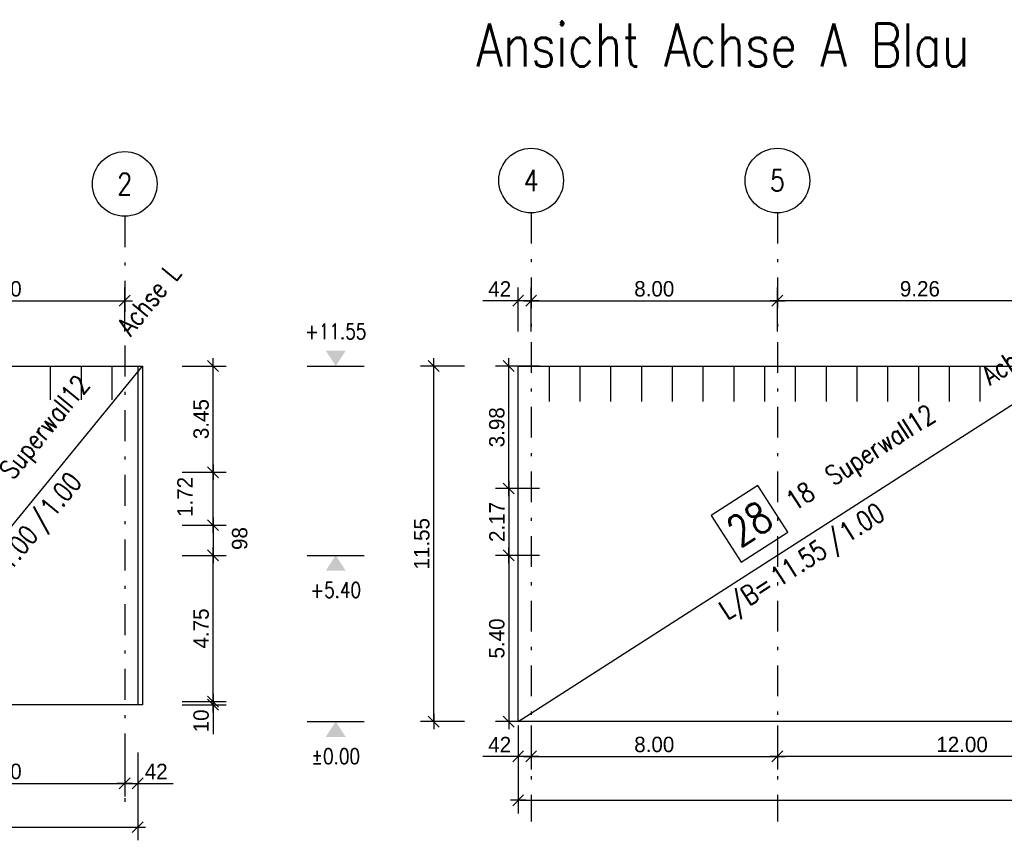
# Model space of a CAD drawing. Extents: x 0 to 238, y 0 to 168.
# Tile 24 of 31: x 115 to 147, y 113 to 139. Entities that reach past the tile are written whole.
import ezdxf
from ezdxf.enums import TextEntityAlignment as Align

# ---------------------------------------------------------------- set-up
doc = ezdxf.new("R2010")
doc.units = 0
doc.header["$LTSCALE"] = 2
doc.header["$MEASUREMENT"] = 0
doc.linetypes.add('AUSGEZOGEN', pattern=[0])
doc.linetypes.add('STRICHPUNKT', pattern=[1, 0.5, -0.25, 0, -0.25])
doc.layers.get('0').update_dxf_attribs({"linetype": 'CONTINUOUS'})
doc.layers.get('DEFPOINTS').update_dxf_attribs({"linetype": 'AUSGEZOGEN'})
for name, color, linetype in [('T__ACHS', 1, 'CONTINUOUS'), ('T__KONS', 3, 'CONTINUOUS'), ('T__M007', 7, 'CONTINUOUS'), ('T__M028', 7, 'CONTINUOUS'), ('T__TEXT', 2, 'AUSGEZOGEN'), ('T__VERM', 2, 'CONTINUOUS')]:
    doc.layers.add(name, color=color, linetype=linetype)
doc.styles.add('SIMPLEX8', font='simplexd', dxfattribs={"width": 0.8})
doc.dimstyles.new('SOFIBEMLI', dxfattribs={"dimtxt": 0.5, "dimasz": 0.05, "dimexe": 0.18, "dimexo": 0.0625, "dimgap": 0.135, "dimtad": 1, "dimdec": 0, "dimrnd": 0.001, "dimzin": 0, "dimdsep": 46, "dimtxsty": 'Standard', "dimblk1": 'SOFI-VERLI', "dimblk2": 'SOFI-VERRE', "dimsah": 1, "dimcen": 0.5, "dimse1": 1, "dimse2": 1, "dimclrd": 1, "dimclrt": 2, "dimadec": 0, "dimazin": 0, "dimtfac": 1, "dimtdec": 4, "dimtmove": 0, "dimatfit": 3, "dimldrblk": 'SOFI-VERLI', "dimfxl": 0, "dimtolj": 1, "dimtzin": 0, "dimarcsym": 0})
doc.dimstyles.new('SOFIBEMRE', dxfattribs={"dimtxt": 0.5, "dimasz": 0.05, "dimexe": 0.18, "dimexo": 0.0625, "dimgap": 0.135, "dimtad": 1, "dimdec": 0, "dimrnd": 0.001, "dimzin": 0, "dimdsep": 46, "dimtxsty": 'Standard', "dimblk1": 'SOFI-VERRE', "dimblk2": 'SOFI-VERLI', "dimsah": 1, "dimcen": 0.5, "dimse1": 1, "dimse2": 1, "dimclrd": 1, "dimclrt": 2, "dimadec": 0, "dimazin": 0, "dimtfac": 1, "dimtdec": 4, "dimtmove": 0, "dimatfit": 3, "dimldrblk": 'SOFI-VERRE', "dimfxl": 0, "dimtolj": 1, "dimtzin": 0, "dimarcsym": 0})

# ---------------------------------------------------------------- blocks, each defined once
blk = doc.blocks.new('SOFI-VERLI')
at = {"color": 0, "linetype": 'ByBlock'}
for p, q in [((0, 20), (0, -8.5)), ((-5, 0), (5, 0)), ((3.535, 3.535), (-3.535, -3.535))]:
    blk.add_line(p, q, dxfattribs=at)
blk = doc.blocks.new('SOFI-VERRE')
at = {"color": 0, "linetype": 'ByBlock'}
for p, q in [((0, -20), (0, 8.5)), ((-5, 0), (5, 0)), ((3.535, 3.535), (-3.535, -3.535))]:
    blk.add_line(p, q, dxfattribs=at)
blk = doc.blocks.new('*D72')
at = {"color": 1, "linetype": 'ByBlock'}
blk.add_line((110.676, 130.279), (118.576, 130.279), dxfattribs=at)
at = {"layer": 'DEFPOINTS', "color": 0, "linetype": 'ByBlock'}
for p in [(118.626, 130.279), (110.626, 128.834), (118.626, 128.834)]:
    blk.add_point(p, dxfattribs=at)
at = {"color": 1, "linetype": 'ByBlock', "xscale": 0.05, "yscale": 0.05, "zscale": 0.05, "rotation": 180}
blk.add_blockref('SOFI-VERLI', (110.626, 130.279), dxfattribs=at)
at = {"color": 1, "linetype": 'ByBlock', "xscale": 0.05, "yscale": 0.05, "zscale": 0.05}
blk.add_blockref('SOFI-VERRE', (118.626, 130.279), dxfattribs=at)
at = {"color": 2, "linetype": 'ByBlock', "insert": (114.626, 130.664), "char_height": 0.5, "attachment_point": 5}
blk.add_mtext('\\A1;8.00', dxfattribs=at)
blk = doc.blocks.new('*D77')
at = {"color": 1, "linetype": 'ByBlock'}
for p, q in [((121.493, 117.309), (121.493, 117.359)), ((121.493, 117.259), (121.493, 117.159)), ((121.493, 117.109), (121.493, 116.206))]:
    blk.add_line(p, q, dxfattribs=at)
at = {"layer": 'DEFPOINTS', "color": 0, "linetype": 'ByBlock'}
for p in [(118.281, 117.259), (118.281, 117.159), (121.493, 117.159)]:
    blk.add_point(p, dxfattribs=at)
at = {"color": 1, "linetype": 'ByBlock', "xscale": 0.05, "yscale": 0.05, "zscale": 0.05}
for name, p, rotation in [('SOFI-VERRE', (121.493, 117.259), 270), ('SOFI-VERLI', (121.493, 117.159), 90)]:
    blk.add_blockref(name, p, dxfattribs=dict(at, rotation=rotation))
at = {"color": 2, "linetype": 'ByBlock', "insert": (121.108, 116.632), "char_height": 0.5, "attachment_point": 5, "rotation": 90}
blk.add_mtext('\\A1;10', dxfattribs=at)
blk = doc.blocks.new('*D78')
at = {"color": 1, "linetype": 'ByBlock'}
blk.add_line((121.493, 117.309), (121.493, 121.959), dxfattribs=at)
at = {"layer": 'DEFPOINTS', "color": 0, "linetype": 'ByBlock'}
for p in [(118.281, 122.009), (121.493, 122.009), (118.281, 117.259)]:
    blk.add_point(p, dxfattribs=at)
at = {"color": 1, "linetype": 'ByBlock', "xscale": 0.05, "yscale": 0.05, "zscale": 0.05}
for name, p, rotation in [('SOFI-VERLI', (121.493, 122.009), 90), ('SOFI-VERRE', (121.493, 117.259), 270)]:
    blk.add_blockref(name, p, dxfattribs=dict(at, rotation=rotation))
at = {"color": 2, "linetype": 'ByBlock', "insert": (121.108, 119.634), "char_height": 0.5, "attachment_point": 5, "rotation": 90}
blk.add_mtext('\\A1;4.75', dxfattribs=at)
blk = doc.blocks.new('*D79')
at = {"color": 1, "linetype": 'ByBlock'}
blk.add_line((121.493, 122.939), (121.493, 122.059), dxfattribs=at)
at = {"layer": 'DEFPOINTS', "color": 0, "linetype": 'ByBlock'}
for p in [(118.281, 122.989), (118.281, 122.009), (121.493, 122.009)]:
    blk.add_point(p, dxfattribs=at)
at = {"color": 1, "linetype": 'ByBlock', "xscale": 0.05, "yscale": 0.05, "zscale": 0.05}
for name, p, rotation in [('SOFI-VERLI', (121.493, 122.989), 90), ('SOFI-VERRE', (121.493, 122.009), 270)]:
    blk.add_blockref(name, p, dxfattribs=dict(at, rotation=rotation))
at = {"color": 2, "linetype": 'ByBlock', "insert": (122.361, 122.555), "char_height": 0.5, "attachment_point": 5, "rotation": 90}
blk.add_mtext('\\A1;98', dxfattribs=at)
blk = doc.blocks.new('*D80')
at = {"color": 1, "linetype": 'ByBlock'}
blk.add_line((121.493, 123.039), (121.493, 124.659), dxfattribs=at)
at = {"layer": 'DEFPOINTS', "color": 0, "linetype": 'ByBlock'}
for p in [(118.281, 124.709), (121.493, 124.709), (118.281, 122.989)]:
    blk.add_point(p, dxfattribs=at)
at = {"color": 1, "linetype": 'ByBlock', "xscale": 0.05, "yscale": 0.05, "zscale": 0.05}
for name, p, rotation in [('SOFI-VERLI', (121.493, 124.709), 90), ('SOFI-VERRE', (121.493, 122.989), 270)]:
    blk.add_blockref(name, p, dxfattribs=dict(at, rotation=rotation))
at = {"color": 2, "linetype": 'ByBlock', "insert": (120.581, 123.906), "char_height": 0.5, "attachment_point": 5, "rotation": 90}
blk.add_mtext('\\A1;1.72', dxfattribs=at)
blk = doc.blocks.new('*D81')
at = {"color": 1, "linetype": 'ByBlock'}
blk.add_line((121.493, 124.759), (121.493, 128.109), dxfattribs=at)
at = {"layer": 'DEFPOINTS', "color": 0, "linetype": 'ByBlock'}
for p in [(118.281, 128.159), (121.493, 128.159), (118.281, 124.709)]:
    blk.add_point(p, dxfattribs=at)
at = {"color": 1, "linetype": 'ByBlock', "xscale": 0.05, "yscale": 0.05, "zscale": 0.05}
for name, p, rotation in [('SOFI-VERLI', (121.493, 128.159), 90), ('SOFI-VERRE', (121.493, 124.709), 270)]:
    blk.add_blockref(name, p, dxfattribs=dict(at, rotation=rotation))
at = {"color": 2, "linetype": 'ByBlock', "insert": (121.108, 126.434), "char_height": 0.5, "attachment_point": 5, "rotation": 90}
blk.add_mtext('\\A1;3.45', dxfattribs=at)
blk = doc.blocks.new('*D113')
at = {"color": 1, "linetype": 'ByBlock'}
blk.add_line((110.676, 114.604), (118.576, 114.604), dxfattribs=at)
at = {"layer": 'DEFPOINTS', "color": 0, "linetype": 'ByBlock'}
for p in [(110.626, 118.555), (118.626, 118.555), (118.626, 114.604)]:
    blk.add_point(p, dxfattribs=at)
at = {"color": 1, "linetype": 'ByBlock', "xscale": 0.05, "yscale": 0.05, "zscale": 0.05, "rotation": 180}
blk.add_blockref('SOFI-VERRE', (110.626, 114.604), dxfattribs=at)
at = {"color": 1, "linetype": 'ByBlock', "xscale": 0.05, "yscale": 0.05, "zscale": 0.05}
blk.add_blockref('SOFI-VERLI', (118.626, 114.604), dxfattribs=at)
at = {"color": 2, "linetype": 'ByBlock', "insert": (114.626, 114.989), "char_height": 0.5, "attachment_point": 5}
blk.add_mtext('\\A1;8.00', dxfattribs=at)
blk = doc.blocks.new('*D114')
at = {"color": 1, "linetype": 'ByBlock'}
for p, q in [((118.676, 114.604), (118.996, 114.604)), ((119.046, 114.604), (120.199, 114.604))]:
    blk.add_line(p, q, dxfattribs=at)
at = {"layer": 'DEFPOINTS', "color": 0, "linetype": 'ByBlock'}
for p in [(118.626, 118.555), (119.046, 118.555), (119.046, 114.604)]:
    blk.add_point(p, dxfattribs=at)
at = {"color": 1, "linetype": 'ByBlock', "xscale": 0.05, "yscale": 0.05, "zscale": 0.05, "rotation": 180}
blk.add_blockref('SOFI-VERRE', (118.626, 114.604), dxfattribs=at)
at = {"color": 1, "linetype": 'ByBlock', "xscale": 0.05, "yscale": 0.05, "zscale": 0.05}
blk.add_blockref('SOFI-VERLI', (119.046, 114.604), dxfattribs=at)
at = {"color": 2, "linetype": 'ByBlock', "insert": (119.647, 114.989), "char_height": 0.5, "attachment_point": 5}
blk.add_mtext('\\A1;42', dxfattribs=at)
blk = doc.blocks.new('*D115')
at = {"color": 1, "linetype": 'ByBlock'}
blk.add_line((14.256, 113.179), (118.996, 113.179), dxfattribs=at)
at = {"layer": 'DEFPOINTS', "color": 0, "linetype": 'ByBlock'}
for p in [(14.206, 118.555), (119.046, 118.555), (119.046, 113.179)]:
    blk.add_point(p, dxfattribs=at)
at = {"color": 1, "linetype": 'ByBlock', "xscale": 0.05, "yscale": 0.05, "zscale": 0.05, "rotation": 180}
blk.add_blockref('SOFI-VERRE', (14.206, 113.179), dxfattribs=at)
at = {"color": 1, "linetype": 'ByBlock', "xscale": 0.05, "yscale": 0.05, "zscale": 0.05}
blk.add_blockref('SOFI-VERLI', (119.046, 113.179), dxfattribs=at)
at = {"color": 2, "linetype": 'ByBlock', "insert": (66.626, 113.564), "char_height": 0.5, "attachment_point": 5}
blk.add_mtext('\\A1;104.84', dxfattribs=at)
blk = doc.blocks.new('SOFI-BM-POS')
at = {"color": 1, "linetype": 'Continuous'}
for p, q in [((0.5, 0.75), (-0.5, 0.75)), ((-0.5, 0.75), (-0.5, -0.25)), ((0.5, -0.25), (0.5, 0.75)), ((-0.5, -0.25), (0.5, -0.25))]:
    blk.add_line(p, q, dxfattribs=at)
blk = doc.blocks.new('SOFI-BM-MATT')
at = {"color": 7, "linetype": 'Continuous'}
blk.add_blockref('SOFI-BM-POS', (-0.5, 0.5), dxfattribs=at)
at = {"color": 2, "linetype": 'Continuous', "style": 'SIMPLEX8', "width": 0.8}
blk.add_text('L/B=', height=0.35, dxfattribs=at).set_placement((-0.75, -0.5), align=Align.RIGHT)
blk.add_text('/', height=0.35, dxfattribs=at).set_placement((0.5, -0.5))
at = {"color": 1, "linetype": 'Continuous', "style": 'SIMPLEX8', "width": 0.8}
blk.add_attdef('SOFI_BM_MULT', text='', height=0.2, dxfattribs=at).set_placement((-1.1, 1.1), align=Align.RIGHT)
at = {"color": 3, "linetype": 'Continuous', "style": 'SIMPLEX8', "width": 0.8}
blk.add_attdef('SOFI_BM_POS', text='', height=0.556, dxfattribs=at).set_placement((-0.5, 0.75), align=Align.MIDDLE_CENTER)
at = {"color": 2, "linetype": 'Continuous', "style": 'SIMPLEX8', "width": 0.8, "flags": 1}
for tag, p in [('SOFI_BM_MATTE', (0.3, 0.5)), ('SOFI_BM_ANZAHL', (0.3, 0.5)), ('SOFI_BM_BREITE', (0.8, -0.5)), ('SOFI_BM_MATR', (1.5, -0.5))]:
    blk.add_attdef(tag, p, '', height=0.35, dxfattribs=at)
blk.add_attdef('SOFI_BM_LAENGE', text='', height=0.35, dxfattribs=at).set_placement((0.4, -0.5), align=Align.RIGHT)
at = {"color": 1, "linetype": 'Continuous', "style": 'SIMPLEX8', "width": 0.8}
for tag, p in [('SOFI_BM_DANEI', (-1.79, -1)), ('SOFI_BM_WANEI', (-1.79, -1.5))]:
    blk.add_attdef(tag, p, '', height=0.2, dxfattribs=at)
blk = doc.blocks.new('SOFI-KOTELU')
at = {"color": 0, "linetype": 'Continuous'}
blk.add_line((0, 1.85), (0, -1.85), dxfattribs=at)
blk.add_solid([(0, 0), (-1, 0.65), (-1, -0.65)], dxfattribs=at)
at = {"color": 2, "linetype": 'Continuous', "style": 'SIMPLEX8', "width": 0.8}
blk.add_attdef('KOTE', text='', height=1, rotation=90.00021, dxfattribs=at).set_placement((-2.25, 0), align=Align.MIDDLE)
blk = doc.blocks.new('SOFI-KOTELO')
at = {"color": 0, "linetype": 'Continuous'}
blk.add_line((0, 1.85), (0, -1.85), dxfattribs=at)
blk.add_solid([(0, 0), (1, -0.65), (1, 0.65)], dxfattribs=at)
at = {"color": 2, "linetype": 'Continuous', "style": 'SIMPLEX8', "width": 0.8}
blk.add_attdef('KOTE', text='', height=1, rotation=90.00021, dxfattribs=at).set_placement((2.25, 0), align=Align.MIDDLE)
blk = doc.blocks.new('*D117')
at = {"color": 1, "linetype": 'ByBlock'}
for p, q in [((131.409, 115.479), (130.256, 115.479)), ((131.779, 115.479), (131.459, 115.479))]:
    blk.add_line(p, q, dxfattribs=at)
at = {"layer": 'DEFPOINTS', "color": 0, "linetype": 'ByBlock'}
for p in [(131.409, 118.345), (131.829, 118.345), (131.409, 115.479)]:
    blk.add_point(p, dxfattribs=at)
at = {"color": 1, "linetype": 'ByBlock', "xscale": 0.05, "yscale": 0.05, "zscale": 0.05, "rotation": 180}
blk.add_blockref('SOFI-VERRE', (131.409, 115.479), dxfattribs=at)
at = {"color": 1, "linetype": 'ByBlock', "xscale": 0.05, "yscale": 0.05, "zscale": 0.05}
blk.add_blockref('SOFI-VERLI', (131.829, 115.479), dxfattribs=at)
at = {"color": 2, "linetype": 'ByBlock', "insert": (130.808, 115.864), "char_height": 0.5, "attachment_point": 5}
blk.add_mtext('\\A1;42', dxfattribs=at)
blk = doc.blocks.new('*D118')
at = {"color": 1, "linetype": 'ByBlock'}
blk.add_line((131.879, 115.479), (139.779, 115.479), dxfattribs=at)
at = {"layer": 'DEFPOINTS', "color": 0, "linetype": 'ByBlock'}
for p in [(131.829, 118.345), (139.829, 118.345), (139.829, 115.479)]:
    blk.add_point(p, dxfattribs=at)
at = {"color": 1, "linetype": 'ByBlock', "xscale": 0.05, "yscale": 0.05, "zscale": 0.05, "rotation": 180}
blk.add_blockref('SOFI-VERRE', (131.829, 115.479), dxfattribs=at)
at = {"color": 1, "linetype": 'ByBlock', "xscale": 0.05, "yscale": 0.05, "zscale": 0.05}
blk.add_blockref('SOFI-VERLI', (139.829, 115.479), dxfattribs=at)
at = {"color": 2, "linetype": 'ByBlock', "insert": (135.829, 115.864), "char_height": 0.5, "attachment_point": 5}
blk.add_mtext('\\A1;8.00', dxfattribs=at)
blk = doc.blocks.new('*D119')
at = {"color": 1, "linetype": 'ByBlock'}
blk.add_line((151.779, 115.479), (139.879, 115.479), dxfattribs=at)
at = {"layer": 'DEFPOINTS', "color": 0, "linetype": 'ByBlock'}
for p in [(139.829, 118.345), (151.829, 118.345), (139.829, 115.479)]:
    blk.add_point(p, dxfattribs=at)
at = {"color": 1, "linetype": 'ByBlock', "xscale": 0.05, "yscale": 0.05, "zscale": 0.05, "rotation": 180}
blk.add_blockref('SOFI-VERRE', (139.829, 115.479), dxfattribs=at)
at = {"color": 1, "linetype": 'ByBlock', "xscale": 0.05, "yscale": 0.05, "zscale": 0.05}
blk.add_blockref('SOFI-VERLI', (151.829, 115.479), dxfattribs=at)
at = {"color": 2, "linetype": 'ByBlock', "insert": (145.829, 115.864), "char_height": 0.5, "attachment_point": 5}
blk.add_mtext('\\A1;12.00', dxfattribs=at)
blk = doc.blocks.new('*D135')
at = {"color": 1, "linetype": 'ByBlock'}
blk.add_line((131.459, 114.054), (220.199, 114.054), dxfattribs=at)
at = {"layer": 'DEFPOINTS', "color": 0, "linetype": 'ByBlock'}
for p in [(131.409, 118.345), (220.249, 118.345), (220.249, 114.054)]:
    blk.add_point(p, dxfattribs=at)
at = {"color": 1, "linetype": 'ByBlock', "xscale": 0.05, "yscale": 0.05, "zscale": 0.05, "rotation": 180}
blk.add_blockref('SOFI-VERRE', (131.409, 114.054), dxfattribs=at)
at = {"color": 1, "linetype": 'ByBlock', "xscale": 0.05, "yscale": 0.05, "zscale": 0.05}
blk.add_blockref('SOFI-VERLI', (220.249, 114.054), dxfattribs=at)
at = {"color": 2, "linetype": 'ByBlock', "insert": (175.829, 114.439), "char_height": 0.5, "attachment_point": 5}
blk.add_mtext('\\A1;88.84', dxfattribs=at)
blk = doc.blocks.new('*D136')
at = {"color": 1, "linetype": 'ByBlock'}
for p, q in [((131.409, 130.279), (130.256, 130.279)), ((131.779, 130.279), (131.459, 130.279))]:
    blk.add_line(p, q, dxfattribs=at)
at = {"layer": 'DEFPOINTS', "color": 0, "linetype": 'ByBlock'}
for p in [(131.409, 130.279), (131.409, 126.608), (131.829, 126.608)]:
    blk.add_point(p, dxfattribs=at)
at = {"color": 1, "linetype": 'ByBlock', "xscale": 0.05, "yscale": 0.05, "zscale": 0.05, "rotation": 180}
blk.add_blockref('SOFI-VERLI', (131.409, 130.279), dxfattribs=at)
at = {"color": 1, "linetype": 'ByBlock', "xscale": 0.05, "yscale": 0.05, "zscale": 0.05}
blk.add_blockref('SOFI-VERRE', (131.829, 130.279), dxfattribs=at)
at = {"color": 2, "linetype": 'ByBlock', "insert": (130.808, 130.664), "char_height": 0.5, "attachment_point": 5}
blk.add_mtext('\\A1;42', dxfattribs=at)
blk = doc.blocks.new('*D137')
at = {"color": 1, "linetype": 'ByBlock'}
blk.add_line((131.879, 130.279), (139.779, 130.279), dxfattribs=at)
at = {"layer": 'DEFPOINTS', "color": 0, "linetype": 'ByBlock'}
for p in [(139.829, 130.279), (131.829, 126.608), (139.829, 126.608)]:
    blk.add_point(p, dxfattribs=at)
at = {"color": 1, "linetype": 'ByBlock', "xscale": 0.05, "yscale": 0.05, "zscale": 0.05, "rotation": 180}
blk.add_blockref('SOFI-VERLI', (131.829, 130.279), dxfattribs=at)
at = {"color": 1, "linetype": 'ByBlock', "xscale": 0.05, "yscale": 0.05, "zscale": 0.05}
blk.add_blockref('SOFI-VERRE', (139.829, 130.279), dxfattribs=at)
at = {"color": 2, "linetype": 'ByBlock', "insert": (135.829, 130.664), "char_height": 0.5, "attachment_point": 5}
blk.add_mtext('\\A1;8.00', dxfattribs=at)
blk = doc.blocks.new('*D138')
at = {"color": 1, "linetype": 'ByBlock'}
blk.add_line((149.039, 130.279), (139.879, 130.279), dxfattribs=at)
at = {"layer": 'DEFPOINTS', "color": 0, "linetype": 'ByBlock'}
for p in [(139.829, 130.279), (139.829, 126.608), (149.089, 126.608)]:
    blk.add_point(p, dxfattribs=at)
at = {"color": 1, "linetype": 'ByBlock', "xscale": 0.05, "yscale": 0.05, "zscale": 0.05, "rotation": 180}
blk.add_blockref('SOFI-VERLI', (139.829, 130.279), dxfattribs=at)
at = {"color": 1, "linetype": 'ByBlock', "xscale": 0.05, "yscale": 0.05, "zscale": 0.05}
blk.add_blockref('SOFI-VERRE', (149.089, 130.279), dxfattribs=at)
at = {"color": 2, "linetype": 'ByBlock', "insert": (144.459, 130.664), "char_height": 0.5, "attachment_point": 5}
blk.add_mtext('\\A1;9.26', dxfattribs=at)
blk = doc.blocks.new('*D187')
at = {"color": 1, "linetype": 'ByBlock'}
blk.add_line((128.662, 116.659), (128.662, 128.109), dxfattribs=at)
at = {"layer": 'DEFPOINTS', "color": 0, "linetype": 'ByBlock'}
for p in [(128.662, 128.159), (130.441, 128.159), (130.441, 116.609)]:
    blk.add_point(p, dxfattribs=at)
at = {"color": 1, "linetype": 'ByBlock', "xscale": 0.05, "yscale": 0.05, "zscale": 0.05}
for name, p, rotation in [('SOFI-VERRE', (128.662, 128.159), 90), ('SOFI-VERLI', (128.662, 116.609), 270)]:
    blk.add_blockref(name, p, dxfattribs=dict(at, rotation=rotation))
at = {"color": 2, "linetype": 'ByBlock', "insert": (128.277, 122.384), "char_height": 0.5, "attachment_point": 5, "rotation": 90}
blk.add_mtext('\\A1;11.55', dxfattribs=at)
blk = doc.blocks.new('*D618')
at = {"color": 1, "linetype": 'ByBlock'}
blk.add_line((131.1, 121.959), (131.1, 116.659), dxfattribs=at)
at = {"layer": 'DEFPOINTS', "color": 0, "linetype": 'ByBlock'}
for p in [(147.059, 122.009), (131.1, 116.609), (147.059, 116.609)]:
    blk.add_point(p, dxfattribs=at)
at = {"color": 1, "linetype": 'ByBlock', "xscale": 0.05, "yscale": 0.05, "zscale": 0.05}
for name, p, rotation in [('SOFI-VERRE', (131.1, 122.009), 90), ('SOFI-VERLI', (131.1, 116.609), 270)]:
    blk.add_blockref(name, p, dxfattribs=dict(at, rotation=rotation))
at = {"color": 2, "linetype": 'ByBlock', "insert": (130.715, 119.309), "char_height": 0.5, "attachment_point": 5, "rotation": 90}
blk.add_mtext('\\A1;5.40', dxfattribs=at)
blk = doc.blocks.new('*D619')
at = {"color": 1, "linetype": 'ByBlock'}
blk.add_line((131.1, 124.129), (131.1, 122.059), dxfattribs=at)
at = {"layer": 'DEFPOINTS', "color": 0, "linetype": 'ByBlock'}
for p in [(147.059, 124.179), (131.1, 122.009), (147.059, 122.009)]:
    blk.add_point(p, dxfattribs=at)
at = {"color": 1, "linetype": 'ByBlock', "xscale": 0.05, "yscale": 0.05, "zscale": 0.05}
for name, p, rotation in [('SOFI-VERRE', (131.1, 124.179), 90), ('SOFI-VERLI', (131.1, 122.009), 270)]:
    blk.add_blockref(name, p, dxfattribs=dict(at, rotation=rotation))
at = {"color": 2, "linetype": 'ByBlock', "insert": (130.715, 123.094), "char_height": 0.5, "attachment_point": 5, "rotation": 90}
blk.add_mtext('\\A1;2.17', dxfattribs=at)
blk = doc.blocks.new('*D620')
at = {"color": 1, "linetype": 'ByBlock'}
blk.add_line((131.1, 124.229), (131.1, 128.109), dxfattribs=at)
at = {"layer": 'DEFPOINTS', "color": 0, "linetype": 'ByBlock'}
for p in [(131.1, 128.159), (147.059, 128.159), (147.059, 124.179)]:
    blk.add_point(p, dxfattribs=at)
at = {"color": 1, "linetype": 'ByBlock', "xscale": 0.05, "yscale": 0.05, "zscale": 0.05}
for name, p, rotation in [('SOFI-VERRE', (131.1, 128.159), 90), ('SOFI-VERLI', (131.1, 124.179), 270)]:
    blk.add_blockref(name, p, dxfattribs=dict(at, rotation=rotation))
at = {"color": 2, "linetype": 'ByBlock', "insert": (130.715, 126.169), "char_height": 0.5, "attachment_point": 5, "rotation": 90}
blk.add_mtext('\\A1;3.98', dxfattribs=at)

msp = doc.modelspace()

# ---------------------------------------------------------------- linework, layer by layer
at = {"layer": 'DEFPOINTS', "color": 1, "linetype": 'Continuous'}
for p in [(125.48, 128.159), (125.48, 117.259)]:
    msp.add_point(p, dxfattribs=at)
at = {"layer": 'DEFPOINTS', "color": 2, "linetype": 'Continuous'}
for p in [(125.48, 122.009), (125.48, 118.779), (125.48, 118.779), (125.48, 116.609)]:
    msp.add_point(p, dxfattribs=at)
at = {"layer": 'T__ACHS', "linetype": 'STRICHPUNKT'}
for p, q in [((131.829, 133.133), (131.829, 113.367)), ((139.829, 133.133), (139.829, 113.367)), ((118.626, 133.021), (118.626, 113.998))]:
    msp.add_line(p, q, dxfattribs=at)
at = {"layer": 'T__ACHS'}
for centre in [(118.626, 134.071), (131.829, 134.183), (139.829, 134.183)]:
    msp.add_circle(centre, 1.05, dxfattribs=at)
at = {"layer": 'T__KONS', "color": 3}
msp.add_lwpolyline([(14.206, 128.159), (119.046, 128.159), (119.046, 117.159), (110.226, 117.159)], dxfattribs=at)
msp.add_lwpolyline([(131.409, 128.159), (220.249, 128.159), (220.249, 116.609), (206.549, 116.609), (206.549, 118.779), (204.109, 118.779), (204.109, 116.609), (186.549, 116.609), (186.549, 118.779), (184.109, 118.779), (184.109, 116.609), (166.569, 116.609), (166.569, 118.779), (164.129, 118.779), (164.129, 116.609), (158.549, 116.609), (158.549, 118.779), (156.109, 118.779), (156.109, 116.609), (131.409, 116.609)], close=True, dxfattribs=at)
at = {"layer": 'T__M007', "color": 1, "linetype": 'Continuous'}
for p, q in [((116.206, 128.159), (116.206, 127.059)), ((117.206, 128.159), (117.206, 127.059)), ((118.206, 128.159), (118.206, 127.059))]:
    msp.add_line(p, q, dxfattribs=at)
msp.add_lwpolyline([(110.206, 117.159), (110.206, 128.159), (119.206, 128.159), (119.206, 117.159), (110.206, 117.159), (119.206, 128.159)], dxfattribs=at)
at = {"layer": 'T__M028', "color": 1, "linetype": 'Continuous'}
for p, q in [((132.409, 128.159), (132.409, 127.004)), ((133.409, 128.159), (133.409, 127.004)), ((134.409, 128.159), (134.409, 127.004)), ((135.409, 128.159), (135.409, 127.004)), ((136.409, 128.159), (136.409, 127.004)), ((137.409, 128.159), (137.409, 127.004)), ((138.409, 128.159), (138.409, 127.004)), ((139.409, 128.159), (139.409, 127.004)), ((140.409, 128.159), (140.409, 127.004)), ((141.409, 128.159), (141.409, 127.004)), ((142.409, 128.159), (142.409, 127.004)), ((143.409, 128.159), (143.409, 127.004)), ((144.409, 128.159), (144.409, 127.004)), ((145.409, 128.159), (145.409, 127.004)), ((146.409, 128.159), (146.409, 127.004))]:
    msp.add_line(p, q, dxfattribs=at)
msp.add_lwpolyline([(131.409, 116.609), (131.409, 128.159), (149.409, 128.159), (149.409, 116.609), (131.409, 116.609), (149.409, 128.159)], dxfattribs=at)

# ---------------------------------------------------------------- block references
at = {"layer": 'T__M007', "color": 1}
ref = msp.add_blockref('SOFI-BM-MATT', (114.706, 122.659), dxfattribs=dict(at, xscale=1.799, yscale=1.799, zscale=1.799, rotation=50.71059313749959))
ref.add_attrib('SOFI_BM_POS', '7', dxfattribs={"layer": '0', "color": 3, "linetype": 'Continuous', "height": 0.999, "rotation": 50.7106, "style": 'SIMPLEX8', "width": 0.8}).set_placement((113.092, 122.817), align=Align.MIDDLE_CENTER)
ref.add_attrib('SOFI_BM_MATTE', 'Superwall12', (114.989, 124.426), dxfattribs={"layer": '0', "color": 2, "linetype": 'Continuous', "height": 0.62965, "rotation": 50.7106, "style": 'SIMPLEX8', "width": 0.8})
ref.add_attrib('SOFI_BM_BREITE', '1.00', (116.313, 123.203), dxfattribs={"layer": '0', "color": 2, "linetype": 'Continuous', "height": 0.6296, "rotation": 50.7106, "style": 'SIMPLEX8', "width": 0.8})
ref.add_attrib('SOFI_BM_LAENGE', '11.00', dxfattribs={"layer": '0', "color": 2, "linetype": 'Continuous', "height": 0.6296, "rotation": 50.7106, "style": 'SIMPLEX8', "width": 0.8}).set_placement((115.857, 122.646), align=Align.RIGHT)
ref.add_attrib('SOFI_BM_ANZAHL', '9', (114.351, 123.646), dxfattribs={"layer": '0', "color": 2, "linetype": 'Continuous', "height": 0.63, "rotation": 50.7106, "style": 'SIMPLEX8', "width": 0.8})
ref.add_attrib('SOFI_BM_MATR', 'Achse L', (118.817, 129.104), dxfattribs={"layer": '0', "color": 2, "linetype": 'Continuous', "height": 0.6296, "rotation": 50.7106, "style": 'SIMPLEX8', "width": 0.8})
at = {"layer": 'T__M028', "color": 1}
ref = msp.add_blockref('SOFI-BM-MATT', (140.409, 122.384), dxfattribs=dict(at, xscale=1.799, yscale=1.799, zscale=1.799, rotation=32.68693654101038))
ref.add_attrib('SOFI_BM_POS', '28', dxfattribs={"layer": '0', "color": 3, "linetype": 'Continuous', "height": 0.9994, "rotation": 32.6869, "style": 'SIMPLEX8', "width": 0.8}).set_placement((138.923, 123.034), align=Align.MIDDLE_CENTER)
ref.add_attrib('SOFI_BM_MATTE', 'Superwall12', (141.649, 124.249), dxfattribs={"layer": '0', "color": 2, "linetype": 'Continuous', "height": 0.62965, "rotation": 32.6869, "style": 'SIMPLEX8', "width": 0.8})
ref.add_attrib('SOFI_BM_BREITE', '1.00', (142.106, 122.404), dxfattribs={"layer": '0', "color": 2, "linetype": 'Continuous', "height": 0.6296, "rotation": 32.6869, "style": 'SIMPLEX8', "width": 0.8})
ref.add_attrib('SOFI_BM_LAENGE', '11.55', dxfattribs={"layer": '0', "color": 2, "linetype": 'Continuous', "height": 0.6296, "rotation": 32.6869, "style": 'SIMPLEX8', "width": 0.8}).set_placement((141.501, 122.016), align=Align.RIGHT)
ref.add_attrib('SOFI_BM_ANZAHL', '18', (140.378, 123.433), dxfattribs={"layer": '0', "color": 2, "linetype": 'Continuous', "height": 0.6296, "rotation": 32.6869, "style": 'SIMPLEX8', "width": 0.8})
ref.add_attrib('SOFI_BM_MATR', 'Achse A', (146.737, 127.513), dxfattribs={"layer": '0', "color": 2, "linetype": 'Continuous', "height": 0.6296, "rotation": 32.6869, "style": 'SIMPLEX8', "width": 0.8})
at = {"layer": 'T__VERM', "color": 1, "linetype": 'Continuous'}
ref = msp.add_blockref('SOFI-KOTELO', (125.48, 128.159), dxfattribs=dict(at, xscale=0.5, yscale=0.5, zscale=0.5, rotation=90))
ref.add_attrib('KOTE', '+11.55', dxfattribs={"layer": '0', "color": 1, "linetype": 'Continuous', "height": 0.5, "rotation": 0.0002, "style": 'SIMPLEX8', "width": 0.8}).set_placement((125.48, 129.284), align=Align.MIDDLE)
ref = msp.add_blockref('SOFI-KOTELU', (125.48, 122.009), dxfattribs=dict(at, xscale=0.5, yscale=0.5, zscale=0.5, rotation=90))
ref.add_attrib('KOTE', '+5.40', dxfattribs={"layer": '0', "color": 1, "linetype": 'Continuous', "height": 0.5, "rotation": 0.0002, "style": 'SIMPLEX8', "width": 0.8}).set_placement((125.48, 120.884), align=Align.MIDDLE)
ref = msp.add_blockref('SOFI-KOTELU', (125.48, 116.609), dxfattribs=dict(at, xscale=0.5, yscale=0.5, zscale=0.5, rotation=90))
ref.add_attrib('KOTE', '%%1280.00', dxfattribs={"layer": '0', "color": 1, "linetype": 'Continuous', "height": 0.5, "rotation": 0.0002, "style": 'SIMPLEX8', "width": 0.8}).set_placement((125.48, 115.484), align=Align.MIDDLE)

# ---------------------------------------------------------------- texts
at = {"layer": 'T__ACHS', "color": 2, "style": 'SIMPLEX8', "width": 0.8}
for s, p in [('2', (118.626, 134.071)), ('4', (131.829, 134.183)), ('5', (139.829, 134.183))]:
    msp.add_text(s, height=0.7, dxfattribs=at).set_placement(p, align=Align.MIDDLE)
at = {"layer": 'T__TEXT', "color": 4, "style": 'SIMPLEX8', "width": 0.8}
msp.add_text('Ansicht Achse A Blau', height=1.4, dxfattribs=at).set_placement((130.046, 137.887))

# ---------------------------------------------------------------- dimensions: what is measured, and where the dimension line sits
at = {"layer": 'T__VERM', "color": 1, "linetype": 'Continuous'}
for base, p1, p2, angle, text, dimstyle, picture, middle in [((118.626, 130.279), (110.626, 128.834), (118.626, 128.834), 180, '8.00', 'SOFIBEMLI', '*D72', (114.626, 130.664)), ((121.493, 128.159), (118.281, 124.709), (118.281, 128.159), 90, '3.45', 'SOFIBEMRE', '*D81', (121.108, 126.434)), ((128.662, 128.159), (130.441, 116.609), (130.441, 128.159), 90, '11.55', 'SOFIBEMLI', '*D187', (128.277, 122.384)), ((131.1, 128.159), (147.059, 124.179), (147.059, 128.159), 90, '3.98', 'SOFIBEMLI', '*D620', (130.715, 126.169)), ((131.1, 122.009), (147.059, 124.179), (147.059, 122.009), 90, '2.17', 'SOFIBEMRE', '*D619', (130.715, 123.094)), ((121.493, 122.009), (118.281, 117.259), (118.281, 122.009), 90, '4.75', 'SOFIBEMRE', '*D78', (121.108, 119.634)), ((131.1, 116.609), (147.059, 122.009), (147.059, 116.609), 90, '5.40', 'SOFIBEMRE', '*D618', (130.715, 119.309)), ((121.493, 117.159), (118.281, 117.259), (118.281, 117.159), 90, '10', 'SOFIBEMRE', '*D77', (121.108, 116.632))]:
    dim = msp.add_linear_dim(base=base, p1=p1, p2=p2, angle=angle, text=text, dimstyle=dimstyle, override={"dimgap": 0.135}, dxfattribs=at)
    dim.commit()
    dim.dimension.update_dxf_attribs({"geometry": picture, "text_midpoint": middle})
for base, p1, p2, text, dimstyle, picture, middle in [((131.409, 130.279), (131.829, 126.608), (131.409, 126.608), '42', 'SOFIBEMRE', '*D136', (130.808, 130.664)), ((139.829, 130.279), (131.829, 126.608), (139.829, 126.608), '8.00', 'SOFIBEMLI', '*D137', (135.829, 130.664)), ((139.829, 130.279), (149.089, 126.608), (139.829, 126.608), '9.26', 'SOFIBEMRE', '*D138', (144.459, 130.664)), ((119.046, 113.179), (14.206, 118.555), (119.046, 118.555), '104.84', 'SOFIBEMRE', '*D115', (66.626, 113.564)), ((118.626, 114.604), (110.626, 118.555), (118.626, 118.555), '8.00', 'SOFIBEMRE', '*D113', (114.626, 114.989)), ((119.046, 114.604), (118.626, 118.555), (119.046, 118.555), '42', 'SOFIBEMRE', '*D114', (119.647, 114.989)), ((131.409, 115.479), (131.829, 118.345), (131.409, 118.345), '42', 'SOFIBEMLI', '*D117', (130.808, 115.864)), ((220.249, 114.054), (131.409, 118.345), (220.249, 118.345), '88.84', 'SOFIBEMRE', '*D135', (175.829, 114.439)), ((139.829, 115.479), (131.829, 118.345), (139.829, 118.345), '8.00', 'SOFIBEMRE', '*D118', (135.829, 115.864)), ((139.829, 115.479), (151.829, 118.345), (139.829, 118.345), '12.00', 'SOFIBEMLI', '*D119', (145.829, 115.864))]:
    dim = msp.add_linear_dim(base=base, p1=p1, p2=p2, text=text, dimstyle=dimstyle, override={"dimgap": 0.135}, dxfattribs=at)
    dim.commit()
    dim.dimension.update_dxf_attribs({"geometry": picture, "text_midpoint": middle})
for base, p2, text, dimstyle, picture, middle in [((121.493, 124.709), (118.281, 124.709), '1.72', 'SOFIBEMRE', '*D80', (120.966, 123.906)), ((121.493, 122.009), (118.281, 122.009), '98', 'SOFIBEMLI', '*D79', (122.361, 122.555))]:
    dim = msp.add_linear_dim(base=base, p1=(118.281, 122.989), p2=p2, angle=90, text=text, dimstyle=dimstyle, override={"dimtmove": 2}, dxfattribs=at)
    dim.commit()
    dim.dimension.update_dxf_attribs({"geometry": picture, "text_midpoint": middle, "dimtype": 160})

doc.saveas('drawing.dxf')
